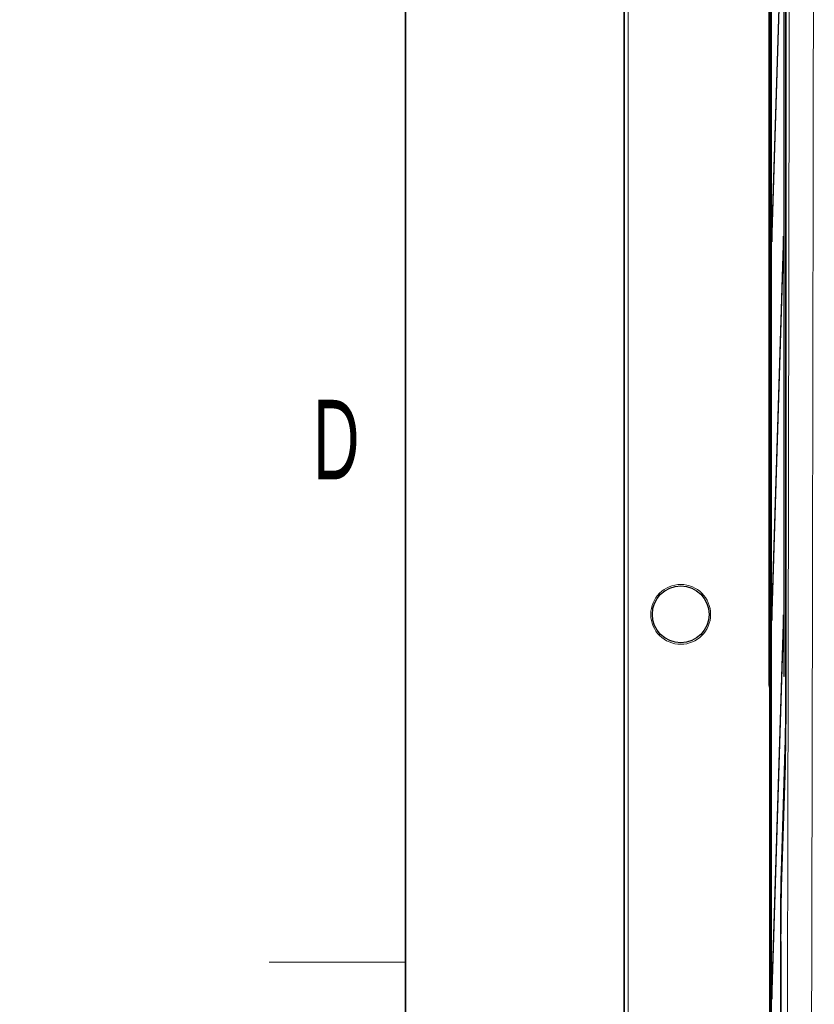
# Model space of a CAD drawing. Header units: millimetres. Extents: x 5 to 418, y 2 to 292.
# Tile 3 of 67: x 9 to 44, y 100 to 144. Entities that reach past the tile are written whole.
import ezdxf

# ---------------------------------------------------------------- set-up
doc = ezdxf.new("R2010")
doc.units = ezdxf.units.MM
doc.layers.add('SLD-0', color=7, linetype='Continuous')
doc.styles.add('SLDTEXTSTYLE1', font='TXT', dxfattribs={"width": 0.605})

msp = doc.modelspace()

# ---------------------------------------------------------------- linework, layer by layer
at = {"color": 7, "linetype": 'Continuous', "lineweight": 25}
for p, q in [((35.6225, 253.0563), (35.6225, 83.0563)), ((42.0327, 246.0554), (42.0327, 90.5424)), ((42.7463, 245.5828), (42.7463, 114.1685)), ((42.0991, 239.6897), (42.0991, 94.0563)), ((42.107, 94.0563), (42.107, 239.6897)), ((42.6635, 239.6897), (42.6635, 114.823)), ((42.6713, 114.823), (42.6713, 239.6897)), ((42.6399, 150.8682), (42.1267, 134.3312)), ((42.1306, 133.9559), (42.6437, 150.4929)), ((42.1267, 134.3312), (42.1306, 133.9559)), ((42.1417, 134.315), (42.1267, 134.3312)), ((42.6399, 134.2015), (42.1267, 117.6646)), ((42.6437, 133.8262), (42.6399, 134.2015)), ((42.1306, 117.2893), (42.6437, 133.8262)), ((42.1267, 117.6646), (42.1306, 117.2893)), ((42.1417, 117.6484), (42.1267, 117.6646)), ((42.6399, 117.5349), (42.1267, 100.9979)), ((42.6437, 117.1596), (42.6399, 117.5349)), ((42.1306, 100.6226), (42.6437, 117.1596)), ((42.6713, 114.823), (42.6635, 114.823)), ((42.7132, 110.9363), (42.5476, 105.5477)), ((42.7132, 110.9363), (42.7131, 110.9343)), ((42.5476, 105.5477), (42.5475, 105.5457)), ((42.5215, 103.0065), (42.5215, 90.4288)), ((42.1267, 100.9979), (42.1306, 100.6226)), ((42.1417, 100.9817), (42.1267, 100.9979))]:
    msp.add_line(p, q, dxfattribs=at)
at = {"color": 7, "linetype": 'Continuous', "lineweight": 18}
for p, q in [((35.6429, 83.0563), (35.6429, 253.0563)), ((35.8095, 253.0563), (35.8095, 83.0563)), ((42.738, 114.4606), (42.738, 241.2219)), ((42.0032, 114.468), (42.0032, 239.6447)), ((42.0032, 114.468), (42.0327, 114.468)), ((42.738, 114.4606), (42.7463, 114.4606)), ((42.5415, 106.243), (42.7087, 111.6316)), ((42.7131, 110.9343), (42.5475, 105.5457)), ((42.511, 91.055), (42.511, 103.2985)), ((42.511, 103.2985), (42.5218, 103.2985))]:
    msp.add_line(p, q, dxfattribs=at)
msp.add_circle((38.1225, 117.5563), 1.3167, dxfattribs=at)
at = {"color": 7, "linetype": 'Continuous', "lineweight": 25}
msp.add_circle((38.1225, 117.5563), 1.25, dxfattribs=at)
at = {"color": 7, "linetype": 'Continuous', "lineweight": 18}
msp.add_arc((42.598, 106.2452), 0.0566, 182.21373, 237.39559, dxfattribs=at)
at = {"color": 7, "linetype": 'Continuous', "lineweight": 25}
msp.add_arc((139.4763, 103.2831), 96.9552, 178.662779, 180.163465, dxfattribs=at)
at = {"color": 7, "linetype": 'Continuous', "lineweight": 18}
for centre, major_axis, ratio, start_param, end_param in [((42.337, 114.4695), (0.1722, 0.2874), 0.9948398, 2.1127811, 2.5362009), ((42.6794, 114.4606), (0, 3.2667), 0.0179167, 3.6651914, 4.712389), ((42.5719, 103.2985), (0, 3.4), 0.0179167, 0.5235988, 1.5707963)]:
    msp.add_ellipse(centre, major_axis=major_axis, ratio=ratio, start_param=start_param, end_param=end_param, dxfattribs=at)
for points, knots in [([(42.799, 90.7073), (42.8126, 96.7089), (42.8365, 107.2331), (42.8647, 122.3193), (42.8869, 135.9387), (42.9054, 149.5741), (42.9204, 163.1908), (42.9319, 176.7867), (42.9367, 185.836), (42.9391, 190.3606)], [0, 0, 0, 0, 0.1814894, 0.3182486, 0.4550077, 0.5917253, 0.7284429, 0.8642214, 1, 1, 1, 1]), ([(44.0025, 190.2328), (44.0001, 185.7189), (43.9954, 176.6912), (43.9838, 163.1111), (43.969, 149.4939), (43.9505, 135.8415), (43.9284, 122.2051), (43.9002, 107.1001), (43.8764, 96.5628), (43.8628, 90.5536)], [0, 0, 0, 0, 0.1354201, 0.2708403, 0.4076924, 0.5445446, 0.6814383, 0.818332, 1, 1, 1, 1])]:
    msp.add_open_spline(points, degree=3, knots=knots, dxfattribs=at)
at = {"color": 7, "linetype": 'Continuous', "lineweight": 25}
msp.add_open_spline([(42.7463, 114.1685), (42.7455, 113.7484), (42.7441, 112.9081), (42.7343, 111.9624), (42.7236, 111.3174), (42.7166, 111.0635), (42.7131, 110.9343)], degree=3, knots=[0, 0, 0, 0, 0.3217854, 0.6435708, 0.8186778, 1, 1, 1, 1], dxfattribs=at)
at = {"layer": 'SLD-0', "lineweight": 35}
msp.add_line((26, 282.5), (26, 12), dxfattribs=at)
at = {"layer": 'SLD-0', "lineweight": 18}
msp.add_line((20, 102.25), (26, 102.25), dxfattribs=at)

# ---------------------------------------------------------------- texts
at = {"layer": 'SLD-0', "insert": (22.9597, 127.0011), "char_height": 3.5, "attachment_point": 2, "style": 'SLDTEXTSTYLE1'}
msp.add_mtext('D', dxfattribs=at)
at = {"layer": 'SLD-0', "char_height": 2, "attachment_point": 1, "rotation": 90, "style": 'SLDTEXTSTYLE1'}
for s, insert in [('noch Dritten zugänglich gemacht werden, und sie darf durch den Empfänger oder', (12.2299, 7.2381)), ('Ohne unsere vorherige Zustimmung darf diese Zeichnung weder vervielfältigt,', (9.2299, 7.2381))]:
    msp.add_mtext(s, dxfattribs=dict(at, insert=insert))

doc.saveas('drawing.dxf')
